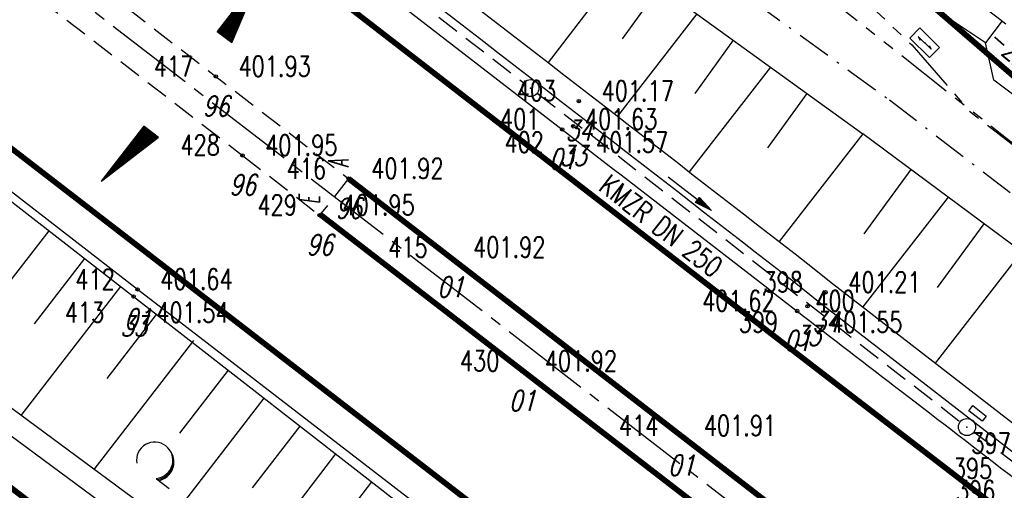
# Model space of a CAD drawing. Extents: x 449544 to 450624, y 436205 to 437134.
# Tile 42 of 114: x 449652 to 449739, y 436955 to 436996. Entities that reach past the tile are written whole.
import ezdxf
from ezdxf.enums import TextEntityAlignment as Align

# ---------------------------------------------------------------- set-up
doc = ezdxf.new("R2010")
doc.units = 0
doc.header["$LTSCALE"] = 2
doc.header["$MEASUREMENT"] = 0
for name, pattern in [('ACHSE', [5.5, 4, -0.5, 0.5, -0.5]), ('AUSGEZOGEN', [0]), ('BAB-FM2', [2.6, 1.5, -0.5, 0.1, -0.5]), ('GESTRICH-X2', [1.5, 1, -0.5]), ('PHANTOMX2', [5, 2.5, -0.5, 0.5, -0.5, 0.5, -0.5])]:
    doc.linetypes.add(name, pattern=pattern)
doc.layers.get('0').update_dxf_attribs({"linetype": 'AUSGEZOGEN'})
for name, color, linetype in [('213-GRENZL-BAB', 7, 'AUSGEZOGEN'), ('214-ABSTAND', 8, 'AUSGEZOGEN'), ('214-GRENZL-BAB', 7, 'AUSGEZOGEN'), ('ACHSETOP', 250, 'ACHSE'), ('BAB_FM', 5, 'BAB-FM2'), ('BOESCHG', 250, 'AUSGEZOGEN'), ('FBR_ANMERKUNG', 7, 'CONTINUOUS'), ('FBR_HOEHE', 4, 'AUSGEZOGEN'), ('FBR_PKT', 7, 'AUSGEZOGEN'), ('FBR_PKT-CODE', 30, 'AUSGEZOGEN'), ('FBR_PKT-NR', 7, 'AUSGEZOGEN'), ('FBRTOP', 250, 'AUSGEZOGEN'), ('GEF', 1, 'AUSGEZOGEN'), ('KANAL', 7, 'GESTRICH-X2'), ('Lichtwellenleiter COLT', 46, 'PHANTOMX2'), ('Lichtwellenleiter GLH', 46, 'PHANTOMX2'), ('MS-UEBERFAHRT', 250, 'GESTRICH-X2'), ('MULDE', 250, 'AUSGEZOGEN'), ('PFEIL', 7, 'CONTINUOUS'), ('SCHSYMBOL', 200, 'AUSGEZOGEN'), ('SIGNATUR', 4, 'AUSGEZOGEN'), ('TEXTO', 4, 'CONTINUOUS'), ('WALD', 8, 'AUSGEZOGEN'), ('WEG', 250, 'GESTRICH-X2')]:
    doc.layers.add(name, color=color, linetype=linetype)
doc.styles.add('ROMANS', font='romans.shx', dxfattribs={"width": 0.8})

# ---------------------------------------------------------------- blocks, each defined once
blk = doc.blocks.new('GST')
at = {"color": 0}
blk.add_circle((0, 0), 0.75, dxfattribs=at)
blk.add_point((0, 0), dxfattribs=at)
blk = doc.blocks.new('13')
blk.add_lwpolyline([(0.755, 1.218), (-0.748, 1.218), (-0.748, 1.801), (0.755, 1.801)], close=True)
at = {"rotation": 180}
blk.add_blockref('GST', (0, 0), dxfattribs=at)
blk = doc.blocks.new('10')
blk.add_blockref('GST', (0, 0))
blk = doc.blocks.new('KS')
for p, q in [((-1.14, 0), (1.14, 0)), ((-1.14, 0), (-0.64, -0.15)), ((0.63, 0.15), (1.14, 0))]:
    blk.add_line(p, q)
blk.add_lwpolyline([(-1.76, -0.89), (1.74, -0.88), (1.73, 0.91), (-1.76, 0.91)], close=True)
blk.add_point((0, 0))
blk.add_point((0, 0))
blk = doc.blocks.new('LW')
at = {"color": 0}
blk.add_line((1.183, 0.003), (2.575, 0.003), dxfattribs=at)
for centre, radius, start, end in [((0.065, 1.189), 1.6, 312.72017, 226.72491), ((0.169, 1.08), 1.681, 321.19916, 68.98443), ((0.083, 1.129), 1.668, 319.29157, 65.21007)]:
    blk.add_arc(centre, radius, start, end, dxfattribs=at)
blk = doc.blocks.new('PFEIL2')
at = {"color": 0}
for p, q in [((0.88, 0.002), (-2.401, -0.012)), ((0.881, -0.271), (0.879, 0.276)), ((0.879, 0.276), (2.429, 0.009)), ((0.911, 0.27), (0.879, 0.265)), ((0.965, 0.261), (0.879, 0.246)), ((1.019, 0.252), (0.879, 0.228)), ((1.073, 0.242), (0.879, 0.209)), ((1.127, 0.233), (0.879, 0.191)), ((1.181, 0.224), (0.879, 0.172)), ((1.235, 0.214), (0.879, 0.154)), ((1.289, 0.205), (0.879, 0.135)), ((1.343, 0.196), (0.879, 0.117)), ((1.397, 0.187), (0.879, 0.098)), ((1.451, 0.177), (0.879, 0.08)), ((1.505, 0.168), (0.879, 0.061)), ((1.559, 0.159), (0.88, 0.043)), ((1.613, 0.149), (0.88, 0.024)), ((1.668, 0.14), (0.88, 0.006)), ((1.722, 0.131), (0.88, -0.013)), ((1.776, 0.121), (0.88, -0.031)), ((1.83, 0.112), (0.88, -0.05)), ((1.884, 0.103), (0.88, -0.068)), ((1.938, 0.094), (0.88, -0.087)), ((1.992, 0.084), (0.88, -0.105)), ((2.046, 0.075), (0.88, -0.124)), ((2.1, 0.066), (0.88, -0.142)), ((2.154, 0.056), (0.88, -0.161)), ((2.208, 0.047), (0.88, -0.179)), ((2.262, 0.038), (0.881, -0.198)), ((2.316, 0.029), (0.881, -0.216)), ((2.37, 0.019), (0.881, -0.235)), ((2.424, 0.01), (0.881, -0.253)), ((2.429, 0.009), (0.881, -0.271))]:
    blk.add_line(p, q, dxfattribs=at)
blk = doc.blocks.new('*X13')
at = {"color": 0}
for p, q in [((725.827, 193.844), (727.436, 195.453)), ((725.827, 193.853), (727.427, 195.453)), ((725.827, 193.861), (727.418, 195.453)), ((725.827, 193.87), (727.409, 195.453)), ((725.827, 193.879), (727.401, 195.453)), ((725.827, 193.888), (727.392, 195.453)), ((725.827, 193.897), (727.383, 195.453)), ((725.827, 193.906), (727.374, 195.453)), ((725.827, 193.914), (727.365, 195.453)), ((725.827, 193.923), (727.356, 195.453)), ((725.827, 193.932), (727.347, 195.453)), ((725.827, 193.941), (727.339, 195.453)), ((725.827, 193.95), (727.33, 195.453)), ((725.827, 193.959), (727.321, 195.453)), ((725.827, 193.967), (727.312, 195.453)), ((725.827, 193.976), (727.303, 195.453)), ((725.827, 193.985), (727.294, 195.453)), ((725.827, 193.994), (727.286, 195.453)), ((725.827, 194.003), (727.277, 195.453)), ((725.827, 194.012), (727.268, 195.453)), ((725.827, 194.02), (727.259, 195.453)), ((725.827, 194.029), (727.25, 195.453)), ((725.827, 194.038), (727.241, 195.453)), ((725.827, 194.047), (727.233, 195.453)), ((725.827, 194.056), (727.224, 195.453)), ((725.827, 194.065), (727.215, 195.453)), ((725.827, 194.073), (727.206, 195.453)), ((725.827, 194.082), (727.197, 195.453)), ((725.827, 194.091), (727.188, 195.453)), ((725.827, 194.1), (727.18, 195.453)), ((725.827, 194.109), (727.171, 195.453)), ((725.827, 194.118), (727.162, 195.453)), ((725.827, 194.127), (727.153, 195.453)), ((725.827, 194.135), (727.144, 195.453)), ((725.827, 194.144), (727.135, 195.453)), ((725.827, 194.153), (727.127, 195.453)), ((725.827, 194.162), (727.118, 195.453)), ((725.827, 194.171), (727.109, 195.453)), ((725.827, 194.18), (727.1, 195.453)), ((725.827, 194.188), (727.091, 195.453)), ((725.827, 194.197), (727.082, 195.453)), ((725.827, 194.206), (727.073, 195.453)), ((725.827, 194.215), (727.065, 195.453)), ((725.827, 194.224), (727.056, 195.453)), ((725.827, 194.233), (727.047, 195.453)), ((725.827, 194.241), (727.038, 195.453)), ((725.827, 194.25), (727.029, 195.453)), ((725.827, 194.259), (727.02, 195.453)), ((725.827, 194.268), (727.012, 195.453)), ((725.827, 194.277), (727.003, 195.453)), ((725.827, 194.286), (726.994, 195.453)), ((725.827, 194.294), (726.985, 195.453)), ((725.827, 194.303), (726.976, 195.453)), ((725.827, 194.312), (726.967, 195.453)), ((725.827, 194.321), (726.959, 195.453)), ((725.827, 194.33), (726.95, 195.453)), ((725.827, 194.339), (726.941, 195.453)), ((725.827, 194.348), (726.932, 195.453)), ((725.827, 194.356), (726.923, 195.453)), ((725.827, 194.365), (726.914, 195.453)), ((725.827, 194.374), (726.906, 195.453)), ((725.827, 194.383), (726.897, 195.453)), ((725.827, 194.392), (726.888, 195.453)), ((725.827, 194.401), (726.879, 195.453)), ((725.827, 194.409), (726.87, 195.453)), ((725.827, 194.418), (726.861, 195.453)), ((725.827, 194.427), (726.853, 195.453)), ((725.827, 194.436), (726.844, 195.453)), ((725.827, 194.445), (726.835, 195.453)), ((725.827, 194.454), (726.826, 195.453)), ((725.827, 194.462), (726.817, 195.453)), ((725.827, 194.471), (726.808, 195.453)), ((725.827, 194.48), (726.799, 195.453)), ((725.827, 194.489), (726.791, 195.453)), ((725.827, 194.498), (726.782, 195.453)), ((725.827, 194.507), (726.773, 195.453)), ((725.827, 194.515), (726.764, 195.453)), ((725.827, 194.524), (726.755, 195.453)), ((725.827, 194.533), (726.746, 195.453)), ((725.827, 194.542), (726.738, 195.453)), ((725.827, 194.551), (726.729, 195.453)), ((725.827, 194.56), (726.72, 195.453)), ((725.827, 194.568), (726.711, 195.453)), ((725.827, 194.577), (726.702, 195.453)), ((725.827, 194.586), (726.693, 195.453)), ((725.827, 194.595), (726.685, 195.453)), ((725.827, 194.604), (726.676, 195.453)), ((725.827, 194.613), (726.667, 195.453)), ((725.827, 194.622), (726.658, 195.453)), ((725.827, 194.63), (726.649, 195.453)), ((725.827, 194.639), (726.64, 195.453)), ((725.827, 194.648), (726.632, 195.453)), ((725.827, 194.657), (726.623, 195.453)), ((725.827, 194.666), (726.614, 195.453)), ((725.827, 194.675), (726.605, 195.453)), ((725.827, 194.683), (726.596, 195.453)), ((725.827, 194.692), (726.587, 195.453)), ((725.827, 194.701), (726.579, 195.453)), ((725.827, 194.71), (726.57, 195.453)), ((725.827, 194.719), (726.561, 195.453)), ((725.827, 194.728), (726.552, 195.453)), ((725.827, 194.736), (726.543, 195.453)), ((725.827, 194.745), (726.534, 195.453)), ((725.827, 194.754), (726.525, 195.453)), ((725.827, 194.763), (726.517, 195.453)), ((725.827, 194.772), (726.508, 195.453)), ((725.827, 194.781), (726.499, 195.453)), ((725.827, 194.789), (726.49, 195.453)), ((725.827, 194.798), (726.481, 195.453)), ((725.827, 194.807), (726.472, 195.453)), ((725.827, 194.816), (726.464, 195.453)), ((725.827, 194.825), (726.455, 195.453)), ((725.827, 194.834), (726.446, 195.453)), ((725.827, 194.842), (726.437, 195.453)), ((725.827, 194.851), (726.428, 195.453)), ((725.827, 194.86), (726.419, 195.453)), ((725.827, 194.869), (726.411, 195.453)), ((725.827, 194.878), (726.402, 195.453)), ((725.827, 194.887), (726.393, 195.453)), ((725.827, 194.896), (726.384, 195.453)), ((725.827, 194.904), (726.375, 195.453)), ((725.827, 194.913), (726.366, 195.453)), ((725.827, 194.922), (726.358, 195.453)), ((725.827, 194.931), (726.349, 195.453)), ((725.827, 194.94), (726.34, 195.453)), ((725.827, 194.949), (726.331, 195.453)), ((725.827, 194.957), (726.322, 195.453)), ((725.827, 194.966), (726.313, 195.453)), ((725.827, 194.975), (726.305, 195.453)), ((725.827, 194.984), (726.296, 195.453)), ((725.827, 194.993), (726.287, 195.453)), ((725.827, 195.002), (726.278, 195.453)), ((725.827, 195.01), (726.269, 195.453)), ((725.827, 195.019), (726.26, 195.453)), ((725.827, 195.028), (726.251, 195.453)), ((725.827, 195.037), (726.243, 195.453)), ((725.827, 195.046), (726.234, 195.453)), ((725.827, 195.055), (726.225, 195.453)), ((725.827, 195.063), (726.216, 195.453)), ((725.827, 195.072), (726.207, 195.453)), ((725.827, 195.081), (726.198, 195.453)), ((725.827, 195.09), (726.19, 195.453)), ((725.827, 195.099), (726.181, 195.453)), ((725.827, 195.108), (726.172, 195.453)), ((725.827, 195.116), (726.163, 195.453)), ((725.827, 195.125), (726.154, 195.453)), ((725.827, 195.134), (726.145, 195.453)), ((725.827, 195.143), (726.137, 195.453)), ((725.827, 195.152), (726.128, 195.453)), ((725.827, 195.161), (726.119, 195.453)), ((725.827, 195.17), (726.11, 195.453)), ((725.827, 195.178), (726.101, 195.453)), ((725.827, 195.187), (726.092, 195.453)), ((725.827, 195.196), (726.084, 195.453)), ((725.827, 195.205), (726.075, 195.453)), ((725.827, 195.214), (726.066, 195.453)), ((725.827, 195.223), (726.057, 195.453)), ((725.827, 195.231), (726.048, 195.453)), ((725.827, 195.24), (726.039, 195.453)), ((725.827, 195.249), (726.031, 195.453)), ((725.827, 195.258), (726.022, 195.453)), ((725.827, 195.267), (726.013, 195.453)), ((725.827, 195.276), (726.004, 195.453)), ((725.827, 195.284), (725.995, 195.453)), ((725.827, 195.293), (725.986, 195.453)), ((725.827, 195.302), (725.977, 195.453)), ((725.827, 195.311), (725.969, 195.453)), ((725.827, 195.32), (725.96, 195.453)), ((725.827, 195.329), (725.951, 195.453)), ((725.827, 195.337), (725.942, 195.453)), ((725.827, 195.346), (725.933, 195.453)), ((725.827, 195.355), (725.924, 195.453)), ((725.827, 195.364), (725.916, 195.453)), ((725.827, 195.373), (725.907, 195.453)), ((725.827, 195.382), (725.898, 195.453)), ((725.827, 195.39), (725.889, 195.453)), ((725.827, 195.399), (725.88, 195.453)), ((725.827, 195.408), (725.871, 195.453)), ((725.827, 195.417), (725.863, 195.453)), ((725.827, 195.426), (725.854, 195.453)), ((725.827, 195.435), (725.845, 195.453)), ((725.827, 195.444), (725.836, 195.453)), ((725.827, 193.826), (727.433, 195.433)), ((725.827, 193.817), (727.43, 195.421)), ((725.827, 193.808), (727.427, 195.409)), ((725.827, 193.799), (727.424, 195.397)), ((725.827, 193.791), (727.421, 195.385)), ((725.827, 193.782), (727.418, 195.373)), ((725.827, 193.773), (727.414, 195.361)), ((725.827, 193.764), (727.411, 195.349)), ((725.827, 193.755), (727.408, 195.337)), ((725.827, 193.746), (727.405, 195.325)), ((725.827, 193.738), (727.402, 195.313)), ((725.827, 193.729), (727.399, 195.301)), ((725.827, 193.72), (727.395, 195.289)), ((725.827, 193.711), (727.392, 195.277)), ((725.827, 193.702), (727.389, 195.265)), ((725.827, 193.693), (727.386, 195.253)), ((725.827, 193.685), (727.383, 195.241)), ((725.827, 193.676), (727.38, 195.229)), ((725.827, 193.667), (727.377, 195.217)), ((725.827, 193.658), (727.373, 195.205)), ((725.827, 193.649), (727.37, 195.193)), ((725.827, 193.64), (727.367, 195.181)), ((725.827, 193.632), (727.364, 195.169)), ((725.827, 193.623), (727.361, 195.157)), ((725.827, 193.614), (727.358, 195.145)), ((725.827, 193.605), (727.354, 195.133)), ((725.827, 193.596), (727.351, 195.121)), ((725.827, 193.587), (727.348, 195.109)), ((725.827, 193.579), (727.345, 195.097)), ((725.827, 193.57), (727.342, 195.085)), ((725.827, 193.561), (727.339, 195.073)), ((725.827, 193.552), (727.336, 195.061)), ((725.827, 193.543), (727.332, 195.049)), ((725.827, 193.534), (727.329, 195.037)), ((725.827, 193.525), (727.326, 195.025)), ((725.827, 193.517), (727.323, 195.013)), ((725.827, 193.508), (727.32, 195.001)), ((725.827, 193.499), (727.317, 194.989)), ((725.827, 193.49), (727.313, 194.977)), ((725.827, 193.481), (727.31, 194.965)), ((725.827, 193.472), (727.307, 194.953)), ((725.827, 193.464), (727.304, 194.941)), ((725.827, 193.455), (727.301, 194.929)), ((725.827, 193.446), (727.298, 194.917)), ((725.827, 193.437), (727.295, 194.905)), ((725.827, 193.428), (727.291, 194.893)), ((725.827, 193.419), (727.288, 194.881)), ((725.827, 193.411), (727.285, 194.869)), ((725.827, 193.402), (727.282, 194.857)), ((725.827, 193.393), (727.279, 194.845)), ((725.827, 193.384), (727.276, 194.833)), ((725.827, 193.375), (727.272, 194.821)), ((725.827, 193.366), (727.269, 194.809)), ((725.827, 193.358), (727.266, 194.797)), ((725.827, 193.349), (727.263, 194.785)), ((725.827, 193.34), (727.26, 194.773)), ((725.827, 193.331), (727.257, 194.761)), ((725.827, 193.322), (727.254, 194.749)), ((725.827, 193.313), (727.25, 194.737)), ((725.827, 193.305), (727.247, 194.725)), ((725.827, 193.296), (727.244, 194.713)), ((725.827, 193.287), (727.241, 194.701)), ((725.827, 193.278), (727.238, 194.689)), ((725.827, 193.269), (727.235, 194.677)), ((725.827, 193.26), (727.231, 194.665)), ((725.827, 193.251), (727.228, 194.653)), ((725.827, 193.243), (727.225, 194.641)), ((725.827, 193.234), (727.222, 194.629)), ((725.827, 193.225), (727.219, 194.617)), ((725.827, 193.216), (727.216, 194.605)), ((725.827, 193.207), (727.213, 194.593)), ((725.827, 193.198), (727.209, 194.581)), ((725.827, 193.19), (727.206, 194.569)), ((725.827, 193.181), (727.203, 194.557)), ((725.827, 193.172), (727.2, 194.545)), ((725.827, 193.163), (727.197, 194.533)), ((725.827, 193.154), (727.194, 194.521)), ((725.827, 193.145), (727.19, 194.509)), ((725.827, 193.137), (727.187, 194.497)), ((725.827, 193.128), (727.184, 194.485)), ((725.827, 193.119), (727.181, 194.473)), ((725.827, 193.11), (727.178, 194.461)), ((725.827, 193.101), (727.175, 194.449)), ((725.827, 193.092), (727.172, 194.437)), ((725.827, 193.084), (727.168, 194.425)), ((725.827, 193.075), (727.165, 194.413)), ((725.827, 193.066), (727.162, 194.401)), ((725.827, 193.057), (727.159, 194.389)), ((725.827, 193.048), (727.156, 194.377)), ((725.827, 193.039), (727.153, 194.365)), ((725.827, 193.031), (727.149, 194.353)), ((725.827, 193.022), (727.146, 194.341)), ((725.827, 193.013), (727.143, 194.329)), ((725.827, 193.004), (727.14, 194.317)), ((725.827, 192.995), (727.137, 194.305)), ((725.827, 192.986), (727.134, 194.293)), ((725.827, 192.977), (727.131, 194.281)), ((725.827, 192.969), (727.127, 194.269)), ((725.827, 192.96), (727.124, 194.257)), ((725.827, 192.951), (727.121, 194.245)), ((725.827, 192.942), (727.118, 194.233)), ((725.827, 192.933), (727.115, 194.221)), ((725.827, 192.924), (727.112, 194.209)), ((725.827, 192.916), (727.108, 194.197)), ((725.827, 192.907), (727.105, 194.185)), ((725.827, 192.898), (727.102, 194.173)), ((725.827, 192.889), (727.099, 194.161)), ((725.827, 192.88), (727.096, 194.15)), ((725.827, 192.871), (727.093, 194.138)), ((725.827, 192.863), (727.09, 194.126)), ((725.827, 192.854), (727.086, 194.114)), ((725.827, 192.845), (727.083, 194.102)), ((725.827, 192.836), (727.08, 194.09)), ((725.827, 192.827), (727.077, 194.078)), ((725.827, 192.818), (727.074, 194.066)), ((725.827, 192.81), (727.071, 194.054)), ((725.827, 192.801), (727.068, 194.042)), ((725.827, 192.792), (727.064, 194.03)), ((725.827, 192.783), (727.061, 194.018)), ((725.827, 192.774), (727.058, 194.006)), ((725.827, 192.765), (727.055, 193.994)), ((725.827, 192.757), (727.052, 193.982)), ((725.827, 192.748), (727.049, 193.97)), ((725.827, 192.739), (727.045, 193.958)), ((725.827, 192.73), (727.042, 193.946)), ((725.827, 192.721), (727.039, 193.934)), ((725.827, 192.712), (727.036, 193.922)), ((725.827, 192.703), (727.033, 193.91)), ((725.827, 192.695), (727.03, 193.898)), ((725.827, 192.686), (727.027, 193.886)), ((725.827, 192.677), (727.023, 193.874)), ((725.827, 192.668), (727.02, 193.862)), ((725.827, 192.659), (727.017, 193.85)), ((725.827, 192.65), (727.014, 193.838)), ((725.827, 192.642), (727.011, 193.826)), ((725.827, 192.633), (727.008, 193.814)), ((725.827, 192.624), (727.004, 193.802)), ((725.827, 192.615), (727.001, 193.79)), ((725.827, 192.606), (726.998, 193.778)), ((725.827, 192.597), (726.995, 193.766)), ((725.827, 192.589), (726.992, 193.754)), ((725.827, 192.58), (726.989, 193.742)), ((725.827, 192.571), (726.986, 193.73)), ((725.827, 192.562), (726.982, 193.718)), ((725.827, 192.553), (726.979, 193.706)), ((725.827, 192.544), (726.976, 193.694)), ((725.827, 192.536), (726.973, 193.682)), ((725.827, 192.527), (726.97, 193.67)), ((725.827, 192.518), (726.967, 193.658)), ((725.827, 192.509), (726.963, 193.646)), ((725.827, 192.5), (726.96, 193.634)), ((725.827, 192.491), (726.957, 193.622)), ((725.827, 192.483), (726.954, 193.61)), ((725.827, 192.474), (726.951, 193.598)), ((725.827, 192.465), (726.948, 193.586)), ((725.827, 192.456), (726.945, 193.574)), ((725.827, 192.447), (726.941, 193.562)), ((725.827, 192.438), (726.938, 193.55)), ((725.827, 192.429), (726.935, 193.538)), ((725.827, 192.421), (726.932, 193.526)), ((725.827, 192.412), (726.929, 193.514)), ((725.827, 192.403), (726.926, 193.502)), ((725.827, 192.394), (726.922, 193.49)), ((725.827, 192.385), (726.919, 193.478)), ((725.827, 192.376), (726.916, 193.466)), ((725.827, 192.368), (726.913, 193.454)), ((725.827, 192.359), (726.91, 193.442)), ((725.827, 192.35), (726.907, 193.43)), ((725.827, 192.341), (726.904, 193.418)), ((725.827, 192.332), (726.9, 193.406)), ((725.827, 192.323), (726.897, 193.394)), ((725.827, 192.315), (726.894, 193.382)), ((725.827, 192.306), (726.891, 193.37)), ((725.827, 192.297), (726.888, 193.358)), ((725.827, 192.288), (726.885, 193.346)), ((725.827, 192.279), (726.881, 193.334)), ((725.827, 192.27), (726.878, 193.322)), ((725.827, 192.262), (726.875, 193.31)), ((725.827, 192.253), (726.872, 193.298)), ((725.827, 192.244), (726.869, 193.286)), ((725.827, 192.235), (726.866, 193.274)), ((725.827, 192.226), (726.863, 193.262)), ((725.827, 192.217), (726.859, 193.25)), ((725.827, 192.209), (726.856, 193.238)), ((725.827, 192.2), (726.853, 193.226)), ((725.827, 192.191), (726.85, 193.214)), ((725.827, 192.182), (726.847, 193.202)), ((725.827, 192.173), (726.844, 193.19)), ((725.827, 192.164), (726.84, 193.178)), ((725.827, 192.155), (726.837, 193.166)), ((725.827, 192.147), (726.834, 193.154)), ((725.827, 192.138), (726.831, 193.142)), ((725.827, 192.129), (726.828, 193.13)), ((725.827, 192.12), (726.825, 193.118)), ((725.827, 192.111), (726.822, 193.106)), ((725.827, 192.102), (726.818, 193.094)), ((725.827, 192.094), (726.815, 193.082)), ((725.827, 192.085), (726.812, 193.07)), ((725.827, 192.076), (726.809, 193.058)), ((725.827, 192.067), (726.806, 193.046)), ((725.827, 192.058), (726.803, 193.034)), ((725.827, 192.049), (726.799, 193.022)), ((725.827, 192.041), (726.796, 193.01)), ((725.827, 192.032), (726.793, 192.998)), ((725.827, 192.023), (726.79, 192.986)), ((725.827, 192.014), (726.787, 192.974)), ((725.827, 192.005), (726.784, 192.962)), ((725.827, 191.996), (726.781, 192.95)), ((725.827, 191.988), (726.777, 192.938)), ((725.827, 191.979), (726.774, 192.926)), ((725.827, 191.97), (726.771, 192.914)), ((725.827, 191.961), (726.768, 192.902)), ((725.827, 191.952), (726.765, 192.89)), ((725.827, 191.943), (726.762, 192.878)), ((725.827, 191.935), (726.758, 192.866)), ((725.827, 191.926), (726.755, 192.854)), ((725.827, 191.917), (726.752, 192.842)), ((725.827, 191.908), (726.749, 192.83)), ((725.827, 191.899), (726.746, 192.818)), ((725.827, 191.89), (726.743, 192.806)), ((725.827, 191.881), (726.74, 192.794)), ((725.827, 191.873), (726.736, 192.782)), ((725.827, 191.864), (726.733, 192.77)), ((725.827, 191.855), (726.73, 192.758)), ((725.827, 191.846), (726.727, 192.746)), ((725.827, 191.837), (726.724, 192.734)), ((725.827, 191.828), (726.721, 192.722)), ((725.827, 191.82), (726.717, 192.71)), ((725.827, 191.811), (726.714, 192.698)), ((725.827, 191.802), (726.711, 192.686)), ((725.827, 191.793), (726.708, 192.674)), ((725.827, 191.784), (726.705, 192.662)), ((725.827, 191.775), (726.702, 192.65)), ((725.827, 191.767), (726.699, 192.639)), ((725.827, 191.758), (726.695, 192.627)), ((725.827, 191.749), (726.692, 192.615)), ((725.827, 191.74), (726.689, 192.603)), ((725.827, 191.731), (726.686, 192.591)), ((725.827, 191.722), (726.683, 192.579)), ((725.827, 191.714), (726.68, 192.567)), ((725.827, 191.705), (726.677, 192.555)), ((725.827, 191.696), (726.673, 192.543)), ((725.827, 191.687), (726.67, 192.531)), ((725.827, 191.678), (726.667, 192.519)), ((725.827, 191.669), (726.664, 192.507)), ((725.827, 191.66), (726.661, 192.495)), ((725.827, 191.652), (726.658, 192.483)), ((725.827, 191.643), (726.654, 192.471)), ((725.827, 191.634), (726.651, 192.459)), ((725.827, 191.625), (726.648, 192.447)), ((725.827, 191.616), (726.645, 192.435)), ((725.827, 191.607), (726.642, 192.423)), ((725.827, 191.599), (726.639, 192.411)), ((725.827, 191.59), (726.636, 192.399)), ((725.827, 191.581), (726.632, 192.387)), ((725.827, 191.572), (726.629, 192.375)), ((725.827, 191.563), (726.626, 192.363)), ((725.827, 191.554), (726.623, 192.351)), ((725.827, 191.546), (726.62, 192.339)), ((725.827, 191.537), (726.617, 192.327)), ((725.827, 191.528), (726.613, 192.315)), ((725.827, 191.519), (726.61, 192.303)), ((725.827, 191.51), (726.607, 192.291)), ((725.827, 191.501), (726.604, 192.279)), ((725.827, 191.493), (726.601, 192.267)), ((725.827, 191.484), (726.598, 192.255)), ((725.827, 191.475), (726.595, 192.243)), ((725.827, 191.466), (726.591, 192.231)), ((725.827, 191.457), (726.588, 192.219)), ((725.827, 191.448), (726.585, 192.207)), ((725.827, 191.44), (726.582, 192.195)), ((725.827, 191.431), (726.579, 192.183)), ((725.827, 191.422), (726.576, 192.171)), ((725.827, 191.413), (726.572, 192.159)), ((725.827, 191.404), (726.569, 192.147)), ((725.827, 191.395), (726.566, 192.135)), ((725.827, 191.386), (726.563, 192.123)), ((725.827, 191.378), (726.56, 192.111)), ((725.827, 191.369), (726.557, 192.099)), ((725.827, 191.36), (726.554, 192.087)), ((725.827, 191.351), (726.55, 192.075)), ((725.827, 191.342), (726.547, 192.063)), ((725.827, 191.333), (726.544, 192.051)), ((725.827, 191.325), (726.541, 192.039)), ((725.827, 191.316), (726.538, 192.027)), ((725.827, 191.307), (726.535, 192.015)), ((725.827, 191.298), (726.531, 192.003)), ((725.827, 191.289), (726.528, 191.991)), ((725.827, 191.28), (726.525, 191.979)), ((725.827, 191.272), (726.522, 191.967)), ((725.827, 191.263), (726.519, 191.955)), ((725.827, 191.254), (726.516, 191.943)), ((725.827, 191.245), (726.513, 191.931)), ((725.827, 191.236), (726.509, 191.919)), ((725.827, 191.227), (726.506, 191.907)), ((725.827, 191.219), (726.503, 191.895)), ((725.827, 191.21), (726.5, 191.883)), ((725.827, 191.201), (726.497, 191.871)), ((725.827, 191.192), (726.494, 191.859)), ((725.827, 191.183), (726.49, 191.847)), ((725.827, 191.174), (726.487, 191.835)), ((725.827, 191.166), (726.484, 191.823)), ((725.827, 191.157), (726.481, 191.811)), ((725.827, 191.148), (726.478, 191.799)), ((725.827, 191.139), (726.475, 191.787)), ((725.827, 191.13), (726.472, 191.775)), ((725.827, 191.121), (726.468, 191.763)), ((725.827, 191.112), (726.465, 191.751)), ((725.827, 191.104), (726.462, 191.739)), ((725.827, 191.095), (726.459, 191.727)), ((725.827, 191.086), (726.456, 191.715)), ((725.827, 191.077), (726.453, 191.703)), ((725.827, 191.068), (726.449, 191.691)), ((725.827, 191.059), (726.446, 191.679)), ((725.827, 191.051), (726.443, 191.667)), ((725.827, 191.042), (726.44, 191.655)), ((725.827, 191.033), (726.437, 191.643)), ((725.827, 191.024), (726.434, 191.631)), ((725.827, 191.015), (726.431, 191.619)), ((725.827, 191.006), (726.427, 191.607)), ((725.827, 190.998), (726.424, 191.595)), ((725.827, 190.989), (726.421, 191.583)), ((725.827, 190.98), (726.418, 191.571)), ((725.827, 190.971), (726.415, 191.559)), ((725.827, 190.962), (726.412, 191.547)), ((725.827, 190.953), (726.408, 191.535)), ((725.827, 190.945), (726.405, 191.523)), ((725.827, 190.936), (726.402, 191.511)), ((725.827, 190.927), (726.399, 191.499)), ((725.827, 190.918), (726.396, 191.487)), ((725.827, 190.909), (726.393, 191.475)), ((725.827, 190.9), (726.39, 191.463)), ((725.827, 190.892), (726.386, 191.451)), ((725.827, 190.883), (726.383, 191.439)), ((725.827, 190.874), (726.38, 191.427)), ((725.827, 190.865), (726.377, 191.415)), ((725.827, 190.856), (726.374, 191.403)), ((725.827, 190.847), (726.371, 191.391)), ((725.827, 190.838), (726.367, 191.379)), ((725.827, 190.83), (726.364, 191.367)), ((725.827, 190.821), (726.361, 191.355)), ((725.827, 190.812), (726.358, 191.343)), ((725.827, 190.803), (726.355, 191.331)), ((725.827, 190.794), (726.352, 191.319)), ((725.827, 190.785), (726.349, 191.307)), ((725.827, 190.777), (726.345, 191.295)), ((725.827, 190.768), (726.342, 191.283)), ((725.827, 190.759), (726.339, 191.271)), ((725.827, 190.75), (726.336, 191.259)), ((725.827, 190.741), (726.333, 191.247)), ((725.827, 190.732), (726.33, 191.235)), ((725.827, 190.724), (726.326, 191.223)), ((725.827, 190.715), (726.323, 191.211)), ((725.827, 190.706), (726.32, 191.199)), ((725.827, 190.697), (726.317, 191.187)), ((725.827, 190.688), (726.314, 191.175)), ((725.827, 190.679), (726.311, 191.163)), ((725.827, 190.671), (726.308, 191.151)), ((725.827, 190.662), (726.304, 191.139)), ((725.827, 190.653), (726.301, 191.128)), ((725.827, 190.644), (726.298, 191.116)), ((725.827, 190.635), (726.295, 191.104)), ((725.827, 190.626), (726.292, 191.092)), ((725.827, 190.618), (726.289, 191.08)), ((725.827, 190.609), (726.286, 191.068)), ((725.827, 190.6), (726.282, 191.056)), ((725.827, 190.591), (726.279, 191.044)), ((725.827, 190.582), (726.276, 191.032)), ((725.827, 190.573), (726.273, 191.02)), ((725.827, 190.564), (726.27, 191.008)), ((725.827, 190.556), (726.267, 190.996)), ((725.827, 190.547), (726.263, 190.984)), ((725.827, 190.538), (726.26, 190.972)), ((725.827, 190.529), (726.257, 190.96)), ((725.827, 190.52), (726.254, 190.948)), ((725.827, 190.511), (726.251, 190.936)), ((725.827, 190.503), (726.248, 190.924)), ((725.827, 190.494), (726.245, 190.912)), ((725.827, 190.485), (726.241, 190.9)), ((725.827, 190.476), (726.238, 190.888)), ((725.827, 190.467), (726.235, 190.876)), ((725.827, 190.458), (726.232, 190.864)), ((725.827, 190.45), (726.229, 190.852)), ((725.827, 190.441), (726.226, 190.84)), ((725.827, 190.432), (726.222, 190.828)), ((725.827, 190.423), (726.219, 190.816)), ((725.827, 190.414), (726.216, 190.804)), ((725.827, 190.405), (726.213, 190.792)), ((725.827, 190.397), (726.21, 190.78)), ((725.827, 190.388), (726.207, 190.768)), ((725.827, 190.379), (726.204, 190.756)), ((725.827, 190.37), (726.2, 190.744)), ((725.827, 190.361), (726.197, 190.732)), ((725.827, 190.352), (726.194, 190.72)), ((725.827, 190.344), (726.191, 190.708)), ((725.827, 190.335), (726.188, 190.696)), ((725.827, 190.326), (726.185, 190.684)), ((725.827, 190.317), (726.181, 190.672)), ((725.827, 190.308), (726.178, 190.66)), ((725.827, 190.299), (726.175, 190.648)), ((725.827, 190.29), (726.172, 190.636)), ((725.827, 190.282), (726.169, 190.624)), ((725.827, 190.273), (726.166, 190.612)), ((725.827, 190.264), (726.163, 190.6)), ((725.827, 190.255), (726.159, 190.588)), ((725.827, 190.246), (726.156, 190.576)), ((725.827, 190.237), (726.153, 190.564)), ((725.827, 190.229), (726.15, 190.552)), ((725.827, 190.22), (726.147, 190.54)), ((725.827, 190.211), (726.144, 190.528)), ((725.827, 190.202), (726.14, 190.516)), ((725.827, 190.193), (726.137, 190.504)), ((725.827, 190.184), (726.134, 190.492)), ((725.827, 190.176), (726.131, 190.48)), ((725.827, 190.167), (726.128, 190.468)), ((725.827, 190.158), (726.125, 190.456)), ((725.827, 190.149), (726.122, 190.444)), ((725.827, 190.14), (726.118, 190.432)), ((725.827, 190.131), (726.115, 190.42)), ((725.827, 190.123), (726.112, 190.408)), ((725.827, 190.114), (726.109, 190.396)), ((725.827, 190.105), (726.106, 190.384)), ((725.827, 190.096), (726.103, 190.372)), ((725.827, 190.087), (726.099, 190.36)), ((725.827, 190.078), (726.096, 190.348)), ((725.827, 190.07), (726.093, 190.336)), ((725.827, 190.061), (726.09, 190.324)), ((725.827, 190.052), (726.087, 190.312)), ((725.827, 190.043), (726.084, 190.3)), ((725.827, 190.034), (726.081, 190.288)), ((725.827, 190.025), (726.077, 190.276)), ((725.827, 190.016), (726.074, 190.264)), ((725.827, 190.008), (726.071, 190.252)), ((725.827, 189.999), (726.068, 190.24)), ((725.827, 189.99), (726.065, 190.228)), ((725.827, 189.981), (726.062, 190.216)), ((725.827, 189.972), (726.058, 190.204)), ((725.827, 189.963), (726.055, 190.192)), ((725.827, 189.955), (726.052, 190.18)), ((725.827, 189.946), (726.049, 190.168)), ((725.827, 189.937), (726.046, 190.156)), ((725.827, 189.928), (726.043, 190.144)), ((725.827, 189.919), (726.04, 190.132)), ((725.827, 189.91), (726.036, 190.12)), ((725.827, 189.902), (726.033, 190.108)), ((725.827, 189.893), (726.03, 190.096)), ((725.827, 189.884), (726.027, 190.084)), ((725.827, 189.875), (726.024, 190.072)), ((725.827, 189.866), (726.021, 190.06)), ((725.827, 189.857), (726.017, 190.048)), ((725.827, 189.849), (726.014, 190.036)), ((725.827, 189.84), (726.011, 190.024)), ((725.827, 189.831), (726.008, 190.012)), ((725.827, 189.822), (726.005, 190)), ((725.827, 189.813), (726.002, 189.988)), ((725.827, 189.804), (725.999, 189.976)), ((725.827, 189.796), (725.995, 189.964)), ((725.827, 189.787), (725.992, 189.952)), ((725.827, 189.778), (725.989, 189.94)), ((725.827, 189.769), (725.986, 189.928)), ((725.827, 189.76), (725.983, 189.916)), ((725.827, 189.751), (725.98, 189.904)), ((725.827, 189.742), (725.976, 189.892)), ((725.827, 189.734), (725.973, 189.88)), ((725.827, 189.725), (725.97, 189.868)), ((725.827, 189.716), (725.967, 189.856)), ((725.827, 189.707), (725.964, 189.844)), ((725.827, 189.698), (725.961, 189.832)), ((725.827, 189.689), (725.958, 189.82)), ((725.827, 189.681), (725.954, 189.808)), ((725.827, 189.672), (725.951, 189.796)), ((725.827, 189.663), (725.948, 189.784)), ((725.827, 189.654), (725.945, 189.772)), ((725.827, 189.645), (725.942, 189.76)), ((725.827, 189.636), (725.939, 189.748)), ((725.827, 189.628), (725.935, 189.736)), ((725.827, 189.619), (725.932, 189.724)), ((725.827, 189.61), (725.929, 189.712)), ((725.827, 189.601), (725.926, 189.7)), ((725.827, 189.592), (725.923, 189.688)), ((725.827, 189.583), (725.92, 189.676)), ((725.827, 189.575), (725.917, 189.664)), ((725.827, 189.566), (725.913, 189.652)), ((725.827, 189.557), (725.91, 189.64)), ((725.827, 189.548), (725.907, 189.628)), ((725.827, 189.539), (725.904, 189.616)), ((725.827, 189.53), (725.901, 189.605)), ((725.827, 189.521), (725.898, 189.593)), ((725.827, 189.513), (725.895, 189.581)), ((725.827, 189.504), (725.891, 189.569)), ((725.827, 189.495), (725.888, 189.557)), ((725.827, 189.486), (725.885, 189.545)), ((725.827, 189.477), (725.882, 189.533)), ((725.827, 189.468), (725.879, 189.521)), ((725.827, 189.46), (725.876, 189.509)), ((725.827, 189.451), (725.872, 189.497)), ((725.827, 189.442), (725.869, 189.485)), ((725.827, 189.433), (725.866, 189.473)), ((725.827, 189.424), (725.863, 189.461)), ((725.827, 189.415), (725.86, 189.449)), ((725.827, 189.407), (725.857, 189.437)), ((725.827, 189.398), (725.854, 189.425)), ((725.827, 189.389), (725.85, 189.413)), ((725.827, 189.38), (725.847, 189.401)), ((725.827, 189.371), (725.844, 189.389)), ((725.827, 189.362), (725.841, 189.377)), ((725.827, 189.354), (725.838, 189.365)), ((725.827, 189.345), (725.835, 189.353)), ((725.827, 189.336), (725.831, 189.341))]:
    blk.add_line(p, q, dxfattribs=at)
blk = doc.blocks.new('GEF')
at = {"color": 0}
for p, q in [((0.01, 0.018), (0.01, 6.148)), ((1.622, 6.148), (0.01, 0.018)), ((0.01, 6.148), (1.622, 6.148))]:
    blk.add_line(p, q, dxfattribs=at)
blk.add_blockref('*X13', (-725.817, -189.305), dxfattribs=at)
blk = doc.blocks.new('PKT')
at = {"color": 0}
blk.add_circle((0, 0), 0.15, dxfattribs=at)
blk.add_point((0, 0), dxfattribs=at)

msp = doc.modelspace()

# ---------------------------------------------------------------- linework, layer by layer
at = {"layer": '213-GRENZL-BAB', "const_width": 0.5, "flags": 128}
for points in [[(449732.167, 436998.05), (449737.281, 436993.63)], [(449616.113, 436982.562), (449656.206, 436951.648)]]:
    msp.add_lwpolyline(points, dxfattribs=at)
at = {"layer": '214-GRENZL-BAB', "const_width": 0.5, "flags": 128}
for points in [[(449732.16, 436998.043), (449748.106, 436984.264)], [(449631.224, 436970.899), (449656.199, 436951.642)]]:
    msp.add_lwpolyline(points, dxfattribs=at)
at = {"layer": 'ACHSETOP', "flags": 128}
msp.add_lwpolyline([(449634.461, 437016.005), (449723.723, 436947.107), (449842.465, 436855.453), (449941.417, 436779.076), (450040.368, 436702.698)], dxfattribs=at)
at = {"layer": 'BAB_FM'}
msp.add_lwpolyline([(449653.681, 437040.906), (449670.166, 437029.264), (449693.275, 437015.203), (449712.615, 437001.16), (449728.886, 436989.345), (449777.248, 436952.239), (449822.972, 436916.405), (449852.11, 436894.04), (449865.887, 436885.33), (449867.095, 436886.072)], dxfattribs=at)
at = {"layer": 'BOESCHG'}
for p, q in [((449705.391, 436994.708), (449708.7, 436999.282)), ((449711.796, 436989.912), (449715.182, 436994.593)), ((449718.2, 436985.116), (449721.664, 436989.904)), ((449726.657, 436977.544), (449730.801, 436983.213)), ((449646.033, 436966.328), (449654.934, 436977.829)), ((449733.116, 436972.824), (449737.233, 436978.438)), ((449653.67, 436969.641), (449658.091, 436975.372)), ((449652.485, 436961.555), (449661.247, 436972.915)), ((449660.061, 436964.828), (449664.403, 436970.458)), ((449658.919, 436956.797), (449667.673, 436968.148)), ((449666.449, 436960.012), (449670.716, 436965.543)), ((449665.352, 436952.039), (449673.872, 436963.086)), ((449672.837, 436955.195), (449677.028, 436960.629)), ((449671.786, 436947.282), (449680.185, 436958.171)), ((449679.225, 436950.378), (449683.341, 436955.714))]:
    msp.add_line(p, q, dxfattribs=at)
msp.add_lwpolyline([(449661.981, 437051.66, -0.000032), (449703.427, 437022.23, -0.003532), (449712.917, 437015.389, -0.00178), (449739.151, 436996.052)], format="xyb", dxfattribs=at)
for points in [[(449653.967, 437041.276), (449705.138, 437001.857), (449726.551, 436986.367)], [(449623.739, 437002.114), (449662.375, 436972.037), (449686.868, 436952.968), (449702.489, 436940.725), (449718.361, 436928.501), (449737.091, 436914.11), (449758.465, 436897.615), (449777.518, 436882.841), (449797.747, 436867.385), (449817.102, 436852.302), (449835.216, 436838.315), (449852.601, 436824.708), (449860.811, 436817.197)], [(449737.351, 436994.356), (449733.474, 436996.959)], [(449738.075, 436991.095), (449737.351, 436994.356)], [(449986.632, 436838.74), (449964.997, 436849.307), (449943.735, 436860.509), (449921.918, 436870.692), (449890.066, 436886.344), (449854.301, 436906.996), (449822.776, 436923.641), (449793.272, 436947.45), (449757.487, 436976.493), (449738.075, 436991.095)]]:
    msp.add_lwpolyline(points, dxfattribs=at)
at = {"layer": 'BOESCHG', "flags": 128}
for points in [[(449705.625, 437001.504), (449698.847, 436992.64)], [(449711.947, 436996.932), (449704.952, 436987.912)], [(449738.801, 436996.312), (449737.351, 436994.356)], [(449718.436, 436992.237), (449711.28, 436983.008)], [(449726.551, 436986.367), (449719.189, 436976.873)], [(449749.085, 436969.641), (449726.551, 436986.367)], [(449734.057, 436980.795), (449726.56, 436971.118)], [(449740.531, 436975.99), (449732.932, 436966.181)]]:
    msp.add_lwpolyline(points, dxfattribs=at)
at = {"layer": 'FBRTOP', "flags": 128}
msp.add_lwpolyline([(449660.728, 437017.161, -0.000053), (449674.462, 437006.559, -0.000099), (449681.82, 437000.876), (449700.102, 436986.749, -0.000246), (449710.438, 436978.753, 0.000279), (449720.773, 436970.757, 0.000745), (449729.914, 436963.715, -0.00068), (449739.93, 436956.001, -0.000215), (449749.513, 436948.594, 0.000221), (449759.095, 436941.186, 0.000129), (449769.292, 436933.314, -0.000214), (449779.49, 436925.443, -0.000259), (449789.409, 436917.771, 0.000272), (449799.328, 436910.1, 0.000081), (449805.086, 436905.653, 0.000034), (449819.032, 436894.888, 0.000109), (449827.23, 436888.563, 0.000079), (449838.518, 436879.862, 0.001362), (449849.372, 436871.545, -0.001569), (449858.791, 436864.321, -0.000374), (449864.821, 436859.659, 0.000168), (449878.273, 436849.25, 0.000175), (449879.675, 436848.166, 0.000017), (449894.278, 436836.892, 0.004504), (449894.921, 436836.405, 0.000884), (449898.222, 436833.959)], format="xyb", dxfattribs=at)
at = {"layer": 'FBRTOP', "const_width": 0.5, "flags": 128}
msp.add_lwpolyline([(449658.907, 437014.802, -0.000053), (449672.641, 437004.201, -0.000099), (449679.998, 436998.518), (449698.28, 436984.391, -0.000246), (449708.613, 436976.397, 0.000279), (449718.951, 436968.399, 0.000745), (449728.099, 436961.351, -0.00068), (449738.109, 436953.643, -0.000215), (449747.689, 436946.237, 0.000221), (449757.274, 436938.828, 0.000129), (449767.472, 436930.955, -0.000214), (449777.668, 436923.085, -0.000259), (449787.585, 436915.415, 0.000272), (449797.506, 436907.742, 0.000081), (449803.265, 436903.294, 0.000034), (449817.211, 436892.529, 0.000109), (449825.411, 436886.203, 0.000079), (449836.699, 436877.502, 0.001362), (449847.566, 436869.175, -0.001569), (449856.97, 436861.962, -0.000374), (449862.996, 436857.303, 0.000168), (449876.45, 436846.893, 0.000175), (449877.854, 436845.808, 0.000017), (449892.457, 436834.533, 0.004504), (449893.142, 436834.014, 0.000884), (449896.452, 436831.562, 0.000884)], format="xyb", dxfattribs=at)
at = {"layer": 'FBRTOP', "const_width": 0.5}
msp.add_lwpolyline([(449625.907, 437004.923), (449715.169, 436936.024), (449833.911, 436844.37), (449932.863, 436767.993), (450031.814, 436691.615)], dxfattribs=at)
at = {"layer": 'FBRTOP', "flags": 128}
msp.add_lwpolyline([(449861.988, 436818.807), (449853.482, 436825.366), (449835.437, 436839.306), (449818.093, 436852.684), (449797.432, 436868.627), (449778.498, 436883.195), (449759.304, 436898.026), (449738.1, 436914.412), (449719.134, 436929.077), (449703.698, 436941.045), (449687.64, 436953.447), (449662.732, 436972.662), (449640.013, 436990.239)], dxfattribs=at)
at = {"layer": 'FBRTOP', "const_width": 0.5, "flags": 128}
msp.add_lwpolyline([(449887.084, 436823.478), (449872.204, 436834.949), (449849.947, 436852.199), (449829.505, 436867.921), (449809.883, 436883.074), (449790.024, 436898.442), (449770.446, 436913.528), (449751.353, 436928.306), (449730.418, 436944.444), (449710.562, 436959.78), (449690.253, 436975.48), (449681.297, 436982.411)], dxfattribs=at)
at = {"layer": 'FBRTOP', "const_width": 0.5}
msp.add_lwpolyline([(449678.747, 436979.296), (449722.501, 436945.524, -0.000002), (449781.872, 436899.697, 0.000001), (449841.243, 436853.87), (449885.991, 436819.33, -0.000003)], format="xyb", dxfattribs=at)
at = {"layer": 'FBRTOP'}
msp.add_lwpolyline([(449678.752, 436979.191), (449696.559, 436965.462), (449713.994, 436951.983), (449729.006, 436940.418), (449749.924, 436924.241), (449768.357, 436910.006), (449787.569, 436895.176), (449806.797, 436880.354), (449826.252, 436865.342), (449844.532, 436851.19), (449863.825, 436836.309), (449881.912, 436822.443)], dxfattribs=at)
at = {"layer": 'KANAL'}
for p, q in [((449658.406, 437020.5), (449696.719, 436990.844)), ((449697.906, 436989.938), (449735.125, 436961)), ((449736.313, 436960.125), (449774.375, 436931))]:
    msp.add_line(p, q, dxfattribs=at)
at = {"layer": 'Lichtwellenleiter COLT', "flags": 128}
msp.add_lwpolyline([(449656.42, 437044.455), (449661.009, 437041.168), (449666.595, 437037.87), (449672.52, 437035.637), (449679.079, 437032.176), (449687.184, 437027.003), (449687.184, 437027.003), (449737.286, 436987.473), (449769.328, 436962.31)], dxfattribs=at)
at = {"layer": 'Lichtwellenleiter GLH', "flags": 128}
msp.add_lwpolyline([(449656.574, 437044.654), (449662.24, 437040.557), (449672.52, 437035.637), (449674.783, 437034.6), (449688.144, 437027.634), (449701.047, 437018.177), (449712.462, 437010.132), (449722.305, 437002.303), (449730.857, 436994.181), (449735.943, 436988.353), (449789.127, 436946.918), (449802.104, 436935.305), (449809.679, 436928.954), (449822.504, 436919.983), (449850.918, 436898.871), (449850.918, 436898.871), (449871.012, 436884.097), (449881.815, 436876.577), (449890.28, 436869.277), (449900.709, 436858.393), (449905.633, 436851.734), (449944.07, 436807.416), (449947.336, 436805.21), (449952.294, 436803.87), (449962.957, 436797.435), (449971.8, 436789.696), (450021.148, 436750.922), (450044.065, 436733.15), (450073.092, 436711.061), (450098.978, 436688.546), (450103.609, 436685.182), (450115.051, 436677.573), (450134.976, 436662.973), (450149.324, 436652.294), (450157.848, 436645.801), (450191.405, 436620.251), (450199.392, 436614.312), (450201.846, 436612.099), (450242.012, 436586.034), (450242.012, 436586.034), (450252.826, 436580.702), (450264.336, 436570.23), (450284.133, 436553.967), (450305.951, 436536.433), (450315.241, 436529.218), (450318.489, 436523.372), (450322.606, 436518.004), (450335.196, 436507.122), (450349.367, 436495.024), (450378.614, 436471.462), (450397.273, 436456.625), (450413.033, 436444.058), (450428.92, 436430.925), (450443.965, 436417.894), (450462.951, 436401.519), (450478.159, 436386.911), (450491.098, 436374.474), (450506.197, 436360.882), (450517.49, 436348.586), (450531.528, 436332.702), (450534.529, 436330.386), (450537.352, 436328.207)], dxfattribs=at)
at = {"layer": 'MS-UEBERFAHRT', "flags": 128}
msp.add_lwpolyline([(449635.689, 437017.596), (449651.268, 437005.601), (449669.612, 436991.407), (449681.297, 436982.411)], dxfattribs=at)
at = {"layer": 'MS-UEBERFAHRT'}
for points in [[(449633.19, 437014.358), (449651.739, 437000.036), (449671.959, 436984.454), (449678.752, 436979.191)], [(449681.297, 436982.411), (449678.752, 436979.191)]]:
    msp.add_lwpolyline(points, dxfattribs=at)
at = {"layer": 'MULDE'}
for p, q in [((449721.724, 436974.905), (449723.883, 436973.192)), ((449720.498, 436973.325), (449722.659, 436971.61))]:
    msp.add_line(p, q, dxfattribs=at)
for points in [[(449647.136, 437032.427, -0.000027), (449664.3, 437019.276, -0.001002), (449685.299, 437003.117, -0.000576), (449721.724, 436974.905, -0.000576)], [(449658.712, 437021.038, -0.000007), (449663.084, 437017.688, -0.001002), (449684.076, 437001.535, -0.000576), (449720.498, 436973.325, -0.000576)], [(449858.263, 436808.744), (449829.721, 436832.933), (449801.028, 436854.03), (449771.991, 436874.352), (449725.129, 436907.983), (449699.454, 436926.91, 0.000146), (449699.454, 436926.91), (449671.379, 436947.582), (449637.665, 436972.517)]]:
    msp.add_lwpolyline(points, format="xyb", dxfattribs=at)
at = {"layer": 'MULDE', "flags": 128}
for points in [[(449723.883, 436973.192), (449742.183, 436959.014), (449762.468, 436943.271), (449781.784, 436928.419), (449802.137, 436912.559), (449820.958, 436898.15), (449841.423, 436882.184), (449861.26, 436867.195), (449881.593, 436851.583), (449896.268, 436840.305), (449900.479, 436837.511)], [(449722.659, 436971.61), (449740.959, 436957.432), (449761.246, 436941.689), (449780.56, 436926.837), (449800.915, 436910.977), (449819.734, 436896.568), (449840.205, 436880.598), (449860.048, 436865.603), (449880.375, 436849.997), (449895.104, 436838.677), (449899.373, 436835.845)]]:
    msp.add_lwpolyline(points, dxfattribs=at)
at = {"layer": 'MULDE'}
msp.add_lwpolyline([(449856.247, 436807.831), (449828.481, 436831.363), (449799.862, 436852.404), (449770.835, 436872.72), (449723.953, 436906.365), (449698.268, 436925.3), (449670.191, 436945.972), (449636.475, 436970.909)], dxfattribs=at)
at = {"layer": 'WEG'}
msp.add_lwpolyline([(449611.404, 436986.133, -0.01629), (449613.666, 436984, -0.006217), (449616.771, 436980.797, -0.010496), (449618.545, 436978.84, -0.005206), (449623.344, 436973.2, -0.003429), (449630.481, 436964.513, -0.001809), (449631.554, 436963.179, -0.000109), (449649.343, 436940.883, -0.004999), (449655.342, 436933.205, -0.002508), (449667.069, 436917.721)], format="xyb", dxfattribs=at)

# ---------------------------------------------------------------- block references
at = {"layer": 'FBR_PKT'}
for p in [(449669.612, 436991.407), (449701.561, 436989.236), (449700.102, 436986.749), (449701.067, 436987.019), (449671.959, 436984.454), (449681.297, 436982.411), (449678.752, 436979.191), (449690.253, 436975.48), (449662.732, 436972.662), (449723.271, 436972.401), (449662.375, 436972.037), (449720.773, 436970.757), (449721.68, 436971.176), (449696.559, 436965.462), (449710.562, 436959.78)]:
    msp.add_blockref('PKT', p, dxfattribs=at)
at = {"layer": 'GEF', "xscale": -1, "rotation": 142.3368279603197}
msp.add_blockref('GEF', (449673.481, 437000.243), dxfattribs=at)
at = {"layer": 'GEF', "rotation": 322.3368279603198}
msp.add_blockref('GEF', (449659.537, 436982.177), dxfattribs=at)
at = {"layer": 'PFEIL', "rotation": 322.166500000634}
msp.add_blockref('PFEIL2', (449711.311, 436981.079), dxfattribs=at)
at = {"layer": 'SCHSYMBOL'}
for name, p, rotation in [('10', (449697.3, 436990.382), 322.3365), ('13', (449735.718, 436960.546), 322.3365), ('13', (449735.718, 436960.546), 322.3364999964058)]:
    msp.add_blockref(name, p, dxfattribs=dict(at, rotation=rotation))
at = {"layer": 'SIGNATUR', "xscale": 0.7, "yscale": 0.7, "zscale": 0.7, "rotation": 315.4152435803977}
msp.add_blockref('KS', (449731.997, 436994.359), dxfattribs=at)
at = {"layer": 'WALD', "rotation": 322.3369009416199}
msp.add_blockref('LW', (449663.459, 436956.717), dxfattribs=at)

# ---------------------------------------------------------------- texts
at = {"layer": '214-ABSTAND', "insert": (449741.344, 436992.28), "char_height": 1.8, "attachment_point": 5, "rotation": 319.16769, "style": 'ROMANS'}
msp.add_mtext('-22.57-', dxfattribs=at)
at = {"layer": 'FBR_ANMERKUNG', "style": 'ROMANS', "oblique": 7, "width": 0.5}
for s, p in [('A', (449681.297, 436983.411)), ('E', (449678.752, 436980.191))]:
    msp.add_text(s, height=1.8, rotation=90, dxfattribs=at).set_placement(p)
at = {"layer": 'FBR_HOEHE', "style": 'ROMANS', "width": 0.75}
for s, p in [('401.93', (449671.612, 436991.407)), ('401.17', (449703.561, 436989.236)), ('401.63', (449702.102, 436986.749)), ('401.57', (449703.067, 436984.719)), ('401.95', (449673.959, 436984.454)), ('401.92', (449683.297, 436982.411)), ('401.95', (449680.752, 436979.191)), ('401.92', (449692.253, 436975.48)), ('401.64', (449664.732, 436972.662)), ('401.21', (449725.271, 436972.401)), ('401.54', (449664.375, 436969.737)), ('401.55', (449723.68, 436968.876)), ('401.92', (449698.559, 436965.462)), ('401.91', (449712.562, 436959.78))]:
    msp.add_text(s, height=1.8, dxfattribs=at).set_placement(p)
msp.add_text('401.62', height=1.8, dxfattribs=at).set_placement((449718.781, 436970.75), align=Align.RIGHT)
at = {"layer": 'FBR_PKT-CODE', "style": 'ROMANS', "oblique": 15, "width": 0.75}
for s, p in [('96', (449669.625, 436987.906)), ('34', (449701.563, 436985.75)), ('01', (449700.094, 436983.25)), ('33', (449701.063, 436983.531)), ('96', (449671.969, 436980.969)), ('96', (449681.313, 436978.906)), ('96', (449678.75, 436975.688)), ('01', (449690.25, 436971.969)), ('01', (449662.719, 436969.156)), ('33', (449662.375, 436968.531)), ('34', (449723.281, 436968.906)), ('01', (449720.781, 436967.25)), ('33', (449721.688, 436967.688)), ('01', (449696.563, 436961.969)), ('01', (449710.563, 436956.281))]:
    msp.add_text(s, height=1.8, dxfattribs=at).set_placement(p, align=Align.CENTER)
at = {"layer": 'FBR_PKT-NR', "style": 'ROMANS', "width": 0.75}
for s, p in [('417', (449667.625, 436991.406)), ('403', (449699.563, 436989.25)), ('401', (449698.094, 436986.75)), ('428', (449669.969, 436984.469)), ('416', (449679.313, 436982.406)), ('429', (449676.75, 436979.188)), ('415', (449688.25, 436975.469)), ('412', (449660.719, 436972.656)), ('398', (449721.281, 436972.406)), ('430', (449694.563, 436965.469)), ('414', (449708.563, 436959.781)), ('397', (449739.563, 436958.219)), ('395', (449737.938, 436956))]:
    msp.add_text(s, height=1.8, dxfattribs=at).set_placement(p, align=Align.RIGHT)
for s, p in [('402', (449695.017, 436984.719)), ('400', (449722.368, 436970.757)), ('413', (449656.325, 436969.737)), ('399', (449715.63, 436968.876)), ('396', (449734.745, 436954.035))]:
    msp.add_text(s, height=1.8, dxfattribs=at).set_placement(p)
at = {"layer": 'TEXTO', "style": 'ROMANS', "width": 0.75}
msp.add_text('KMZR DN 250', height=1.8, rotation=322.1665, dxfattribs=at).set_placement((449708.25, 436977.536), align=Align.CENTER)

doc.saveas('drawing.dxf')
